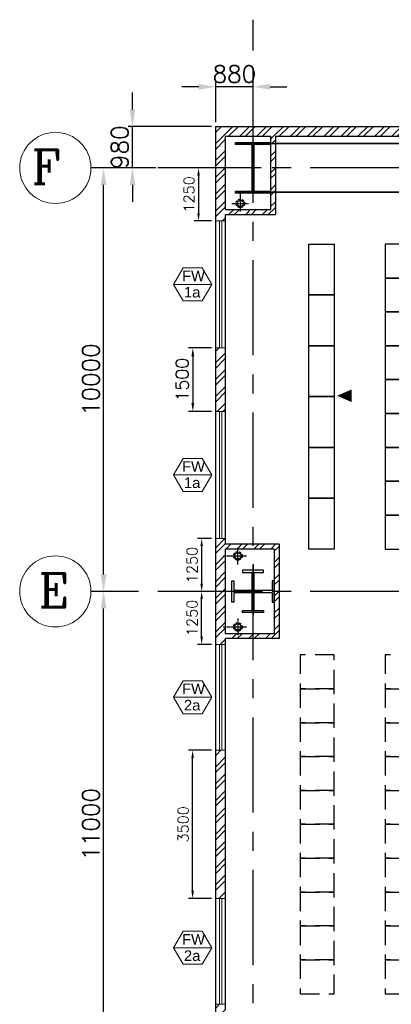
# Model space of a CAD drawing. Header units: inches. Extents: x 306235 to 1392759, y -66369 to 421098.
# Tile 61 of 91: x 410696 to 419458, y 150375 to 173625. Entities that reach past the tile are written whole.
import ezdxf
from ezdxf.enums import TextEntityAlignment as Align

# ---------------------------------------------------------------- set-up
doc = ezdxf.new("R2010")
doc.units = ezdxf.units.IN
doc.header["$LTSCALE"] = 1800
doc.header["$MEASUREMENT"] = 0
for name, pattern in [('CENTER', [2, 1.25, -0.25, 0.25, -0.25]), ('CENTER2', [1.125, 0.75, -0.125, 0.125, -0.125]), ('HIDDEN', [0.375, 0.25, -0.125]), ('HIDDEN2', [0.1875, 0.125, -0.0625])]:
    doc.linetypes.add(name, pattern=pattern)
doc.layers.get('0').update_dxf_attribs({"color": 253, "lineweight": 9})
for name, color, linetype, lineweight in [('2CON', 1, 'Continuous', 13), ('A-WIN TAG', 3, 'Continuous', 13), ('A-WIN TAG TEXT', 3, 'Continuous', 13), ('dimension line', 4, 'Continuous', 13), ('PARTITION WALL', 4, 'Continuous', 9), ('WALL HATCH', 251, 'Continuous', 13), ('WINDOW', 3, 'Continuous', 13)]:
    doc.layers.add(name, color=color, linetype=linetype, lineweight=lineweight)
for name, color, linetype in [('BRACING', 1, 'HIDDEN'), ('CEN', 2, 'CENTER'), ('COL', 1, 'Continuous'), ('DIM', 4, 'Continuous'), ('FORMAT', 9, 'Continuous'), ('GRID', 251, 'CENTER'), ('panel', 6, 'Continuous'), ('RAIN WATER', 6, 'Continuous'), ('TEXT', 3, 'Continuous'), ('WALL', 6, 'Continuous')]:
    doc.layers.add(name, color=color, linetype=linetype)
doc.styles.add('ROAMNS', font='ROMANS.shx')
doc.styles.add('ROMANC', font='ROMANC.SHX')
doc.styles.add('ROMANS', font='romans.shx')
doc.styles.get("Standard").update_dxf_attribs({"font": 'arial.ttf'})
doc.dimstyles.new('DIM INT 1', dxfattribs={"dimtxt": 300, "dimasz": 200, "dimexe": 100, "dimexo": 100, "dimgap": 100, "dimtad": 1, "dimdec": 0, "dimzin": 13, "dimdsep": 46, "dimlunit": 5, "dimtxsty": 'ROAMNS', "dimblk1": 'CLOSEDBLANK', "dimcen": 0.09, "dimclrd": 9, "dimclre": 9, "dimclrt": 4, "dimadec": 0, "dimazin": 0, "dimtfac": 1, "dimtdec": 0, "dimtix": 1, "dimtmove": 2, "dimatfit": 3, "dimfxl": 1, "dimtolj": 1, "dimtzin": 13, "dimarcsym": 0})
doc.dimstyles.new('DIM INT 2.5', dxfattribs={"dimtxt": 250, "dimasz": 180, "dimexe": 100, "dimexo": 100, "dimgap": 100, "dimtad": 1, "dimdec": 0, "dimzin": 13, "dimdsep": 46, "dimlunit": 5, "dimtxsty": 'ROAMNS', "dimcen": 0.09, "dimclrd": 9, "dimclre": 9, "dimclrt": 4, "dimadec": 0, "dimazin": 0, "dimtfac": 1, "dimtdec": 0, "dimtix": 1, "dimtmove": 2, "dimatfit": 3, "dimfxl": 1, "dimtolj": 1, "dimtzin": 13, "dimarcsym": 0})
doc.dimstyles.new('DIM100 x2', dxfattribs={"dimscale": 0, "dimtxt": 400, "dimasz": 400, "dimexe": 100, "dimexo": 100, "dimgap": 100, "dimtad": 1, "dimdec": 0, "dimzin": 13, "dimdsep": 46, "dimtxsty": 'ROMANS', "dimblk2": 'OBLIQUE', "dimcen": 100, "dimdle": 100, "dimclrd": 9, "dimclre": 9, "dimclrt": 4, "dimadec": 0, "dimazin": 0, "dimtfac": 1.1, "dimtdec": 0, "dimtix": 1, "dimtmove": 2, "dimatfit": 3, "dimfxl": 1, "dimtolj": 1, "dimtzin": 13, "dimarcsym": 0})

# ---------------------------------------------------------------- blocks, each defined once
blk = doc.blocks.new('*D804')
at = {"layer": 'Defpoints', "color": 0, "transparency": 16777216}
for p in [(412674, 160125), (413024, 160125), (412044, 149125)]:
    blk.add_point(p, dxfattribs=at)
at = {"layer": 'dimension line', "color": 9, "lineweight": -2, "transparency": 16777216}
for p, q in [((412924, 160125), (412574, 160125)), ((412674, 149525), (412674, 159725)), ((412144, 149125), (412774, 149125))]:
    blk.add_line(p, q, dxfattribs=at)
at = {"layer": 'dimension line', "color": 9, "transparency": 16777216}
for points in [[(412607, 159725), (412740, 159725), (412674, 160125)], [(412607, 149525), (412740, 149525), (412674, 149125)]]:
    blk.add_solid(points, dxfattribs=at)
at = {"layer": 'dimension line', "color": 4, "transparency": 16777216, "insert": (412374, 154625), "char_height": 400, "attachment_point": 5, "rotation": 90, "style": 'ROMANS'}
blk.add_mtext('\\A1;11000', dxfattribs=at)
blk = doc.blocks.new('_Oblique')
at = {"color": 0, "linetype": 'ByBlock', "lineweight": -2}
blk.add_line((-0.5, -0.5), (0.5, 0.5), dxfattribs=at)
blk = doc.blocks.new('*D808')
at = {"layer": 'Defpoints', "color": 0, "transparency": 16777216}
for p in [(412674, 170125), (413323, 170125), (413192, 160125)]:
    blk.add_point(p, dxfattribs=at)
at = {"layer": 'dimension line', "color": 9, "lineweight": -2, "transparency": 16777216}
for p, q in [((413223, 170125), (412574, 170125)), ((412674, 160525), (412674, 169725)), ((413092, 160125), (412574, 160125))]:
    blk.add_line(p, q, dxfattribs=at)
at = {"layer": 'dimension line', "color": 9, "transparency": 16777216}
for points in [[(412607, 169725), (412740, 169725), (412674, 170125)], [(412607, 160525), (412740, 160525), (412674, 160125)]]:
    blk.add_solid(points, dxfattribs=at)
at = {"layer": 'dimension line', "color": 4, "transparency": 16777216, "insert": (412374, 165125), "char_height": 400, "attachment_point": 5, "rotation": 90, "style": 'ROMANS'}
blk.add_mtext('\\A1;10000', dxfattribs=at)
blk = doc.blocks.new('CCR ROOM')
at = {"layer": 'panel', "color": 8}
for points in [[(-70556, 152387), (-69956, 152387), (-69956, 151187), (-70556, 151187)], [(-67956, 152387), (-68756, 152387), (-68756, 151587), (-67956, 151587)], [(-67956, 151587), (-68756, 151587), (-68756, 150787), (-67956, 150787)], [(-70556, 151187), (-69956, 151187), (-69956, 149987), (-70556, 149987)], [(-67956, 150787), (-68756, 150787), (-68756, 149987), (-67956, 149987)], [(-70556, 149987), (-69956, 149987), (-69956, 148787), (-70556, 148787)], [(-67956, 149987), (-68756, 149987), (-68756, 149187), (-67956, 149187)], [(-67956, 149187), (-68756, 149187), (-68756, 148387), (-67956, 148387)], [(-70556, 148787), (-69956, 148787), (-69956, 147587), (-70556, 147587)], [(-67956, 148387), (-68756, 148387), (-68756, 147587), (-67956, 147587)], [(-70556, 147587), (-69956, 147587), (-69956, 146387), (-70556, 146387)], [(-67956, 147587), (-68756, 147587), (-68756, 146787), (-67956, 146787)], [(-67956, 146787), (-68756, 146787), (-68756, 145987), (-67956, 145987)], [(-70556, 146387), (-69956, 146387), (-69956, 145187), (-70556, 145187)], [(-67956, 145987), (-68756, 145987), (-68756, 145187), (-67956, 145187)]]:
    blk.add_lwpolyline(points, close=True, dxfattribs=at)
at = {"layer": 'panel', "color": 8, "linetype": 'HIDDEN'}
for points in [[(-69956, 142687), (-70756, 142687), (-70756, 141887), (-69956, 141887)], [(-67956, 142687), (-68756, 142687), (-68756, 141887), (-67956, 141887)], [(-69956, 141887), (-70756, 141887), (-70756, 141087), (-69956, 141087)], [(-67956, 141887), (-68756, 141887), (-68756, 141087), (-67956, 141087)], [(-69956, 141087), (-70756, 141087), (-70756, 140287), (-69956, 140287)], [(-67956, 141087), (-68756, 141087), (-68756, 140287), (-67956, 140287)], [(-69956, 140287), (-70756, 140287), (-70756, 139487), (-69956, 139487)], [(-67956, 140287), (-68756, 140287), (-68756, 139487), (-67956, 139487)], [(-69956, 139487), (-70756, 139487), (-70756, 138687), (-69956, 138687)], [(-67956, 139487), (-68756, 139487), (-68756, 138687), (-67956, 138687)], [(-69956, 138687), (-70756, 138687), (-70756, 137887), (-69956, 137887)], [(-67956, 138687), (-68756, 138687), (-68756, 137887), (-67956, 137887)], [(-69956, 137887), (-70756, 137887), (-70756, 137087), (-69956, 137087)], [(-67956, 137887), (-68756, 137887), (-68756, 137087), (-67956, 137087)], [(-69956, 137087), (-70756, 137087), (-70756, 136287), (-69956, 136287)], [(-67956, 137087), (-68756, 137087), (-68756, 136287), (-67956, 136287)], [(-69956, 136287), (-70756, 136287), (-70756, 135487), (-69956, 135487)], [(-67956, 136287), (-68756, 136287), (-68756, 135487), (-67956, 135487)], [(-69956, 135487), (-70756, 135487), (-70756, 134687), (-69956, 134687)], [(-67956, 135487), (-68756, 135487), (-68756, 134687), (-67956, 134687)]]:
    blk.add_lwpolyline(points, close=True, dxfattribs=at)
at = {"layer": 'TEXT', "color": 8, "ltscale": 101}
blk.add_lwpolyline([(-69890, 148806, 0, 300, 0), (-69544, 148806, 300, 300, 0)], format="xyseb", dxfattribs=at)
blk = doc.blocks.new('F-ROW COLUMN')
at = {"layer": 'COL'}
h = blk.add_hatch(dxfattribs=at)
h.set_pattern_fill('ANSI31', color=256, scale=200, angle=180, style=0)
h.paths.add_polyline_path([(412, -550), (0, -550), (0, -600), (412, -600)])
h.paths.add_polyline_path([(0, -550), (-412, -550), (-412, -600), (0, -600)])
h.paths.add_polyline_path([(0, 600), (-412, 600), (-412, 550), (0, 550)])
h.paths.add_polyline_path([(412, 600), (0, 600), (0, 550), (412, 550)])
h.paths.add_polyline_path([(22, 550), (0, 550), (0, 0), (22, 0)])
h.paths.add_polyline_path([(0, 550), (-22, 550), (-22, 0), (0, 0)])
h.paths.add_polyline_path([(22, 0), (0, 0), (0, -550), (22, -550)])
h.paths.add_polyline_path([(0, 0), (-22, 0), (-22, -550), (0, -550)])
at = {"layer": 'CEN'}
for p, q in [((0, -600), (0, 600)), ((192, 0), (-192, 0))]:
    blk.add_line(p, q, dxfattribs=at)
at = {"layer": 'COL'}
for points in [[(-412, 600), (412, 600), (412, 550), (-412, 550)], [(-22, 550), (22, 550), (22, -550), (-22, -550)], [(-412, -550), (412, -550), (412, -600), (-412, -600)]]:
    blk.add_lwpolyline(points, close=True, dxfattribs=at)
blk = doc.blocks.new('COL')
at = {"layer": 'CEN'}
for p, q in [((68089, 138821), (68089, 137619)), ((68313, 138175), (67864, 138175))]:
    blk.add_line(p, q, dxfattribs=at)
at = {"layer": 'COL'}
for p, q in [((68339, 138675), (67839, 138675)), ((67839, 138675), (67839, 138625)), ((67839, 138625), (68063, 138625)), ((68063, 138625), (68063, 138198)), ((68114, 138198), (68114, 138625)), ((68114, 138625), (68339, 138625)), ((68339, 138625), (68339, 138675)), ((67589, 137923), (67589, 138423)), ((67589, 138423), (67639, 138423)), ((67639, 138423), (67639, 138198)), ((68589, 138423), (68539, 138423)), ((68539, 138423), (68539, 138198)), ((68589, 137923), (68589, 138423)), ((68063, 138198), (67639, 138198)), ((67639, 138147), (68063, 138147)), ((67639, 138147), (67639, 137923)), ((68063, 138147), (68063, 137725)), ((68539, 138198), (68114, 138198)), ((68114, 137725), (68114, 138147)), ((68114, 138147), (68539, 138147)), ((68539, 138147), (68539, 137923)), ((67639, 137923), (67589, 137923)), ((68539, 137923), (68589, 137923)), ((67839, 137675), (67839, 137725)), ((67839, 137725), (68063, 137725)), ((68339, 137675), (67839, 137675)), ((68114, 137725), (68339, 137725)), ((68339, 137725), (68339, 137675))]:
    blk.add_line(p, q, dxfattribs=at)
blk = doc.blocks.new('*D849')
at = {"layer": 'Defpoints', "color": 0, "transparency": 16777216}
for p in [(413355, 171105), (415318, 171105), (414004, 170125)]:
    blk.add_point(p, dxfattribs=at)
at = {"layer": 'dimension line', "color": 9, "lineweight": -2, "transparency": 16777216}
for p, q in [((413355, 171505), (413355, 171905)), ((415218, 171105), (413255, 171105)), ((413355, 170125), (413355, 171105)), ((413904, 170125), (413255, 170125)), ((413355, 169725), (413355, 169325))]:
    blk.add_line(p, q, dxfattribs=at)
at = {"layer": 'dimension line', "color": 9, "transparency": 16777216}
for points in [[(413288, 171505), (413421, 171505), (413355, 171105)], [(413288, 169725), (413421, 169725), (413355, 170125)]]:
    blk.add_solid(points, dxfattribs=at)
at = {"layer": 'dimension line', "color": 4, "transparency": 16777216, "insert": (413055, 170615), "char_height": 400, "attachment_point": 5, "rotation": 90, "style": 'ROMANS'}
blk.add_mtext('\\A1;980', dxfattribs=at)
blk = doc.blocks.new('*D850')
at = {"layer": 'Defpoints', "color": 0, "transparency": 16777216}
for p in [(415318, 172041), (416198, 171375), (415318, 171105)]:
    blk.add_point(p, dxfattribs=at)
at = {"layer": 'dimension line', "color": 9, "lineweight": -2, "transparency": 16777216}
for p, q in [((415318, 171205), (415318, 172141)), ((416198, 171475), (416198, 172141)), ((414918, 172041), (414518, 172041)), ((416198, 172041), (415318, 172041)), ((416598, 172041), (416998, 172041))]:
    blk.add_line(p, q, dxfattribs=at)
at = {"layer": 'dimension line', "color": 9, "transparency": 16777216}
for points in [[(414918, 172108), (414918, 171975), (415318, 172041)], [(416598, 172108), (416598, 171975), (416198, 172041)]]:
    blk.add_solid(points, dxfattribs=at)
at = {"layer": 'dimension line', "color": 4, "transparency": 16777216, "insert": (415758, 172341), "char_height": 400, "attachment_point": 5, "style": 'ROMANS'}
blk.add_mtext('\\A1;880', dxfattribs=at)
blk = doc.blocks.new('*D950')
at = {"layer": 'Defpoints', "color": 0, "transparency": 16777216}
for p in [(415318, 165875), (414778, 164375), (415318, 164375)]:
    blk.add_point(p, dxfattribs=at)
at = {"layer": 'DIM', "color": 9, "lineweight": -2, "transparency": 16777216}
for p, q in [((415218, 165875), (414678, 165875)), ((414778, 165675), (414778, 164575)), ((415218, 164375), (414678, 164375))]:
    blk.add_line(p, q, dxfattribs=at)
at = {"layer": 'DIM', "color": 9, "transparency": 16777216}
for points in [[(414744, 165675), (414811, 165675), (414778, 165875)], [(414744, 164575), (414811, 164575), (414778, 164375)]]:
    blk.add_solid(points, dxfattribs=at)
at = {"layer": 'DIM', "color": 4, "transparency": 16777216, "insert": (414528, 165125), "char_height": 300, "attachment_point": 5, "rotation": 90, "style": 'ROAMNS'}
blk.add_mtext('\\A1;1500', dxfattribs=at)
blk = doc.blocks.new('_ClosedBlank')
at = {"color": 0, "linetype": 'ByBlock', "lineweight": -2}
for p, q in [((-1, 0.17), (0, 0)), ((-1, 0.17), (-1, -0.17)), ((0, 0), (-1, -0.17))]:
    blk.add_line(p, q, dxfattribs=at)
blk = doc.blocks.new('*D952')
at = {"layer": 'Defpoints', "color": 0, "transparency": 16777216}
for p in [(415318, 161375), (414986, 160125), (415318, 160125)]:
    blk.add_point(p, dxfattribs=at)
at = {"layer": 'WALL', "color": 9, "lineweight": -2, "transparency": 16777216}
for p, q in [((415218, 161375), (414886, 161375)), ((414986, 161195), (414986, 160305)), ((415218, 160125), (414886, 160125))]:
    blk.add_line(p, q, dxfattribs=at)
at = {"layer": 'WALL', "color": 9, "transparency": 16777216}
for points in [[(414956, 161195), (415016, 161195), (414986, 161375)], [(414956, 160305), (415016, 160305), (414986, 160125)]]:
    blk.add_solid(points, dxfattribs=at)
at = {"layer": 'WALL', "color": 4, "transparency": 16777216, "insert": (414761, 160750), "char_height": 250, "attachment_point": 5, "rotation": 90, "style": 'ROAMNS', "bg_fill": 3, "box_fill_scale": 1.25, "bg_fill_color": 256, "bg_fill_true_color": 13158600, "bg_fill_transparency": 0}
blk.add_mtext('\\A1;1250', dxfattribs=at)
blk = doc.blocks.new('*D953')
at = {"layer": 'Defpoints', "color": 0, "transparency": 16777216}
for p in [(414986, 160125), (415318, 160125), (415318, 158875)]:
    blk.add_point(p, dxfattribs=at)
at = {"layer": 'WALL', "color": 9, "lineweight": -2, "transparency": 16777216}
for p, q in [((415218, 160125), (414886, 160125)), ((414986, 159055), (414986, 159945)), ((415218, 158875), (414886, 158875))]:
    blk.add_line(p, q, dxfattribs=at)
at = {"layer": 'WALL', "color": 9, "transparency": 16777216}
for points in [[(414956, 159945), (415016, 159945), (414986, 160125)], [(414956, 159055), (415016, 159055), (414986, 158875)]]:
    blk.add_solid(points, dxfattribs=at)
at = {"layer": 'WALL', "color": 4, "transparency": 16777216, "insert": (414761, 159500), "char_height": 250, "attachment_point": 5, "rotation": 90, "style": 'ROAMNS', "bg_fill": 3, "box_fill_scale": 1.25, "bg_fill_color": 256, "bg_fill_true_color": 13158600, "bg_fill_transparency": 0}
blk.add_mtext('\\A1;1250', dxfattribs=at)
blk = doc.blocks.new('*D954')
at = {"layer": 'Defpoints', "color": 0, "transparency": 16777216}
for p in [(415318, 170125), (414913, 168875), (415318, 168875)]:
    blk.add_point(p, dxfattribs=at)
at = {"layer": 'WALL', "color": 9, "lineweight": -2, "transparency": 16777216}
for p, q in [((415218, 170125), (414813, 170125)), ((414913, 169945), (414913, 169055)), ((415218, 168875), (414813, 168875))]:
    blk.add_line(p, q, dxfattribs=at)
at = {"layer": 'WALL', "color": 9, "transparency": 16777216}
for points in [[(414883, 169945), (414943, 169945), (414913, 170125)], [(414883, 169055), (414943, 169055), (414913, 168875)]]:
    blk.add_solid(points, dxfattribs=at)
at = {"layer": 'WALL', "color": 4, "transparency": 16777216, "insert": (414688, 169500), "char_height": 250, "attachment_point": 5, "rotation": 90, "style": 'ROAMNS', "bg_fill": 3, "box_fill_scale": 1.25, "bg_fill_color": 256, "bg_fill_true_color": 13158600, "bg_fill_transparency": 0}
blk.add_mtext('\\A1;1250', dxfattribs=at)
blk = doc.blocks.new('*D968')
at = {"layer": 'Defpoints', "color": 0, "transparency": 16777216}
for p in [(414773, 156375), (415318, 156375), (415318, 152875)]:
    blk.add_point(p, dxfattribs=at)
at = {"layer": 'WALL', "color": 9, "lineweight": -2, "transparency": 16777216}
for p, q in [((415218, 156375), (414673, 156375)), ((414773, 153055), (414773, 156195)), ((415218, 152875), (414673, 152875))]:
    blk.add_line(p, q, dxfattribs=at)
at = {"layer": 'WALL', "color": 9, "transparency": 16777216}
for points in [[(414743, 156195), (414803, 156195), (414773, 156375)], [(414743, 153055), (414803, 153055), (414773, 152875)]]:
    blk.add_solid(points, dxfattribs=at)
at = {"layer": 'WALL', "color": 4, "transparency": 16777216, "insert": (414548, 154625), "char_height": 250, "attachment_point": 5, "rotation": 90, "style": 'ROAMNS', "bg_fill": 3, "box_fill_scale": 1.25, "bg_fill_color": 256, "bg_fill_true_color": 13158600, "bg_fill_transparency": 0}
blk.add_mtext('\\A1;3500', dxfattribs=at)

msp = doc.modelspace()

# ---------------------------------------------------------------- hatches: boundary and pattern name
at = {"layer": 'WALL HATCH'}
h = msp.add_hatch(dxfattribs=at)
h.set_pattern_fill('ANSI32', color=256, scale=750, style=0)
h.paths.add_polyline_path([(415547.7, 170875.3), (416197.7, 170875.3), (416197.7, 171105.3), (415317.7, 171105.3), (415317.7, 170125.3), (415547.7, 170125.3)])
h.paths.add_polyline_path([(415547.7, 170125.3), (415317.7, 170125.3), (415317.7, 168875.3), (415547.7, 168875.3)])
h.paths.add_polyline_path([(415547.7, 165875.3), (415317.7, 165875.3), (415317.7, 164375.3), (415547.7, 164375.3)])
h.paths.add_polyline_path([(415547.7, 161375.3), (415317.7, 161375.3), (415317.7, 160125.3), (415547.7, 160125.3)])
h.paths.add_polyline_path([(415547.7, 160125.3), (415317.7, 160125.3), (415317.7, 158875.3), (415547.7, 158875.3)])
h.paths.add_polyline_path([(415547.7, 139555), (415317.7, 139555), (415317.7, 138305), (413817.7, 138305), (413817.7, 138075), (414517.7, 138075), (414517.7, 137909.3), (414747.7, 137909.3), (414747.7, 138075), (415547.7, 138075)])
h.paths.add_polyline_path([(415317.7, 152875.3), (415547.7, 152875.3), (415547.7, 156375.3), (415317.7, 156375.3)])
h.paths.add_polyline_path([(415547.7, 150375.3), (415317.7, 150375.3), (415317.7, 149125.3), (415547.7, 149125.3)])
h.paths.add_polyline_path([(415317.7, 147875.3), (415547.7, 147875.3), (415547.7, 149125.3), (415317.7, 149125.3)])
h.paths.add_polyline_path([(415547.7, 144875.3), (415317.7, 144875.3), (415317.7, 142555), (415547.7, 142555)])
h = msp.add_hatch(dxfattribs=at)
h.set_pattern_fill('ANSI32', color=256, scale=750, style=0)
h.paths.add_polyline_path([(427997.7, 170875.3), (427997.7, 171105.3), (415317.7, 171105.3), (415317.7, 170875.3)])
h.paths.add_polyline_path([(429197.7, 171105.3), (429197.7, 170875.3), (430147.7, 170875.3), (430147.7, 171105.3)])
h.paths.add_polyline_path([(439077.7, 170875.3), (439077.7, 171105.3), (430147.9, 171105.3), (430147.9, 170875.3)])
h = msp.add_hatch(dxfattribs=at)
h.set_pattern_fill('ANSI32', color=256, scale=750, style=0)
h.paths.add_polyline_path([(416197.7, 169139.9), (415547.7, 169139.9), (415547.7, 169024.9), (416197.7, 169024.9)])
h.paths.add_polyline_path([(416725.2, 169550.3), (416610.2, 169550.3), (416610.2, 169139.9), (416197.7, 169139.9), (416197.7, 169024.9), (416725.2, 169024.9)])
h.paths.add_polyline_path([(416725.2, 170875.3), (416610.2, 170875.3), (416610.2, 170700.3), (416725.2, 170700.3)])
h.paths.add_polyline_path([(416725.2, 170700.3), (416610.2, 170700.3), (416610.2, 170125.3), (416725.2, 170125.3)])
h.paths.add_polyline_path([(416725.2, 170125.3), (416610.2, 170125.3), (416610.2, 169550.3), (416725.2, 169550.3)])
h = msp.add_hatch(dxfattribs=at)
h.set_pattern_fill('ANSI32', color=256, scale=750, style=0)
h.set_pattern_definition([(45, (0, 11000), (-198.87378, 198.87378), []), (45, (132.58, 11000), (-198.87378, 198.87378), [])])
h.paths.add_polyline_path([(416197.7, 161240.2), (415547.7, 161240.2), (415547.7, 161125.2), (416197.7, 161125.2)])
h.paths.add_polyline_path([(416812.7, 161240.2), (416197.7, 161240.2), (416197.7, 161125.2), (416697.7, 161125.2), (416697.7, 160125.3), (416812.7, 160125.3)])
h.paths.add_polyline_path([(416812.7, 160125.3), (416697.7, 160125.3), (416697.7, 159125.4), (416197.7, 159125.4), (416197.7, 159010.4), (416812.7, 159010.4)])
h.paths.add_polyline_path([(415547.7, 159125.4), (415547.7, 159010.4), (416197.7, 159010.4), (416197.7, 159125.4)])

# ---------------------------------------------------------------- linework, layer by layer
for centre in [(411536.1, 170125.3), (411536.1, 170125.3), (411536.1, 160125.3), (411536.1, 160125.3)]:
    msp.add_circle(centre, 840.3)
at = {"layer": '2CON'}
for p, q in [((414323.4, 167375.3), (415223.4, 167375.3)), ((414323.4, 162875.3), (415223.4, 162875.3)), ((414323.4, 157625.3), (415223.4, 157625.3)), ((414323.4, 151710.3), (415223.4, 151710.3))]:
    msp.add_line(p, q, dxfattribs=at)
at = {"layer": 'A-WIN TAG'}
for points in [[(414998.4, 167765), (415223.4, 167375.3), (414998.4, 166985.6), (414548.4, 166985.6), (414323.4, 167375.3), (414548.4, 167765)], [(414998.4, 163265), (415223.4, 162875.3), (414998.4, 162485.6), (414548.4, 162485.6), (414323.4, 162875.3), (414548.4, 163265)], [(414998.4, 158015), (415223.4, 157625.3), (414998.4, 157235.6), (414548.4, 157235.6), (414323.4, 157625.3), (414548.4, 158015)], [(414998.4, 152100), (415223.4, 151710.3), (414998.4, 151320.6), (414548.4, 151320.6), (414323.4, 151710.3), (414548.4, 152100)]]:
    msp.add_lwpolyline(points, close=True, dxfattribs=at)
at = {"layer": 'BRACING', "const_width": 40}
for points in [[(416610.2, 170700.3), (426785.2, 170700.3)], [(416610.2, 169550.3), (426785.2, 169550.3)]]:
    msp.add_lwpolyline(points, dxfattribs=at)
at = {"layer": 'GRID'}
for p, q in [((416197.7, 133300.7), (416197.7, 173625.3)), ((441398.9, 170125.3), (412376.4, 170125.3)), ((441398.9, 160125.3), (412376.4, 160125.3))]:
    msp.add_line(p, q, dxfattribs=at)
at = {"layer": 'RAIN WATER', "linetype": 'CENTER2', "ltscale": 0.05}
for p, q in [((415697.2, 169286.9), (416097.2, 169286.9)), ((415897.2, 169486.9), (415897.2, 169086.9)), ((415840.2, 160764.2), (415840.2, 161164.2)), ((415490.2, 160964.2), (416040.2, 160964.2)), ((415490.3, 159286.9), (416040.3, 159286.9)), ((415840.3, 159486.9), (415840.3, 159086.9))]:
    msp.add_line(p, q, dxfattribs=at)
at = {"layer": 'RAIN WATER', "linetype": 'HIDDEN2', "ltscale": 0.25}
for centre in [(415897.2, 169286.9), (415840.2, 160964.2), (415840.3, 159286.9)]:
    msp.add_circle(centre, 100, dxfattribs=at)
at = {"layer": 'RAIN WATER', "ltscale": 0.25}
for centre in [(415897.2, 169286.9), (415840.2, 160964.2), (415840.3, 159286.9)]:
    msp.add_circle(centre, 75, dxfattribs=at)
at = {"layer": 'WALL'}
for p, q in [((415317.7, 138305.3), (415317.7, 171105.3)), ((415317.7, 171105.3), (427617.7, 171105.3)), ((415547.7, 170875.3), (416610.2, 170875.3)), ((415547.7, 169139.9), (415547.7, 170875.3)), ((416610.2, 170875.3), (416610.2, 169139.9)), ((416725.2, 170875.3), (416725.2, 169024.9)), ((416725.2, 170875.3), (426670.2, 170875.3)), ((415547.7, 169139.9), (416610.2, 169139.9)), ((415547.7, 169024.9), (416725.2, 169024.9)), ((415547.7, 161240.2), (415547.7, 169024.9)), ((416812.7, 161240.2), (415547.7, 161240.2)), ((415547.7, 159125.4), (415547.7, 161125.2)), ((416697.7, 161125.2), (415547.7, 161125.2)), ((416697.7, 161125.2), (416697.7, 159125.4)), ((416812.7, 161240.2), (416812.7, 159010.4)), ((416697.7, 159125.4), (415547.7, 159125.4)), ((415547.7, 150240.2), (415547.7, 159010.4)), ((416812.7, 159010.4), (415547.7, 159010.4))]:
    msp.add_line(p, q, dxfattribs=at)
at = {"layer": 'WALL', "color": 1, "true_color": 0xff0000}
msp.add_line((415894.4, 169525.3), (415897.2, 169386.9), dxfattribs=at)
at = {"layer": 'WINDOW', "ltscale": 100}
for p, q in [((415409.1, 165875.3), (415409.1, 168875.3)), ((415459.1, 165875.3), (415459.1, 168875.3)), ((415409.1, 161375.3), (415409.1, 164375.3)), ((415459.1, 161375.3), (415459.1, 164375.3)), ((415409.1, 158875.3), (415409.1, 156375.3)), ((415459.1, 158875.3), (415459.1, 156375.3)), ((415409.1, 150375.3), (415409.1, 152875.3)), ((415459.1, 150375.3), (415459.1, 152875.3))]:
    msp.add_line(p, q, dxfattribs=at)
for points in [[(415317.7, 168875.3), (415547.7, 168875.3), (415547.7, 165875.3), (415317.7, 165875.3)], [(415317.7, 164375.3), (415547.7, 164375.3), (415547.7, 161375.3), (415317.7, 161375.3)], [(415317.7, 156375.3), (415547.7, 156375.3), (415547.7, 158875.3), (415317.7, 158875.3)], [(415317.7, 152875.3), (415547.7, 152875.3), (415547.7, 150375.3), (415317.7, 150375.3)]]:
    msp.add_lwpolyline(points, close=True, dxfattribs=at)

# ---------------------------------------------------------------- block references
msp.add_blockref('F-ROW COLUMN', (416197.7, 170125.3))
at = {"layer": 'FORMAT'}
msp.add_blockref('COL', (348108.9, 21950.4), dxfattribs=at)
at = {"layer": 'PARTITION WALL'}
msp.add_blockref('CCR ROOM', (488068.3, 15938.7), dxfattribs=at)

# ---------------------------------------------------------------- texts
at = {"layer": 'A-WIN TAG TEXT'}
for s, p in [('FW', (414793.1, 167575.3)), ('1a', (414761.9, 167189.4)), ('FW', (414793.1, 163075.3)), ('1a', (414761.9, 162689.4)), ('FW', (414793.1, 157825.3)), ('2a', (414761.9, 157439.4)), ('FW', (414793.1, 151910.3)), ('2a', (414761.9, 151524.4))]:
    msp.add_text(s, height=250, dxfattribs=at).set_placement(p, align=Align.MIDDLE)
at = {"layer": 'TEXT', "style": 'ROMANC'}
for s, p in [('F', (410976.6, 169749.3)), ('E', (411142.4, 159749.3))]:
    msp.add_text(s, height=800, dxfattribs=at).set_placement(p)

# ---------------------------------------------------------------- dimensions: what is measured, and where the dimension line sits
at = {"layer": 'DIM'}
dim = msp.add_linear_dim(base=(414777.6, 164375.3), p1=(415317.7, 165875.3), p2=(415317.7, 164375.3), angle=90, dimstyle='DIM INT 1', dxfattribs=at)
dim.commit()
dim.dimension.update_dxf_attribs({"geometry": '*D950', "text_midpoint": (414527.6, 165125.3)})
at = {"layer": 'dimension line'}
dim = msp.add_linear_dim(base=(415317.7, 172041.3), p1=(416197.7, 171375.2), p2=(415317.7, 171105.3), dimstyle='DIM100 x2', override={"dimscale": 1}, dxfattribs=at)
dim.commit()
dim.dimension.update_dxf_attribs({"geometry": '*D850', "text_midpoint": (415757.7, 172341.3)})
for base, p1, p2, picture, middle in [((413354.8, 171105.3), (414004.2, 170125.3), (415317.7, 171105.3), '*D849', (413054.8, 170615.3)), ((412673.6, 170125.3), (413192, 160125.3), (413323.1, 170125.3), '*D808', (412373.6, 165125.3)), ((412673.6, 160125.3), (412044, 149125.3), (413024.4, 160125.3), '*D804', (412373.6, 154625.3))]:
    dim = msp.add_linear_dim(base=base, p1=p1, p2=p2, angle=90, dimstyle='DIM100 x2', override={"dimscale": 1}, dxfattribs=at)
    dim.commit()
    dim.dimension.update_dxf_attribs({"geometry": picture, "text_midpoint": middle})

# ---------------------------------------------------------------- next in the draw order: dimensions: what is measured, and where the dimension line sits
at = {"layer": 'WALL', "color": 1, "true_color": 0xff0000}
for base, p1, p2, picture, middle in [((414912.9, 168875.3), (415317.7, 170125.3), (415317.7, 168875.3), '*D954', (414687.9, 169500.3)), ((414986.3, 160125.3), (415317.7, 161375.3), (415317.7, 160125.3), '*D952', (414761.3, 160750.3)), ((414772.9, 156375.3), (415317.7, 152875.3), (415317.7, 156375.3), '*D968', (414547.9, 154625.3))]:
    dim = msp.add_linear_dim(base=base, p1=p1, p2=p2, angle=90, dimstyle='DIM INT 2.5', override={"dimfxl": 0.18, "dimtfill": 1, "dimarcsym": 2}, dxfattribs=at)
    dim.commit()
    dim.dimension.update_dxf_attribs({"geometry": picture, "text_midpoint": middle})

# ---------------------------------------------------------------- next in the draw order: dimensions: what is measured, and where the dimension line sits
dim = msp.add_linear_dim(base=(414986.3, 160125.3), p1=(415317.7, 158875.3), p2=(415317.7, 160125.3), angle=270, dimstyle='DIM INT 2.5', override={"dimfxl": 0.18, "dimtfill": 1, "dimarcsym": 2}, dxfattribs=at)
dim.commit()
dim.dimension.update_dxf_attribs({"geometry": '*D953', "text_midpoint": (414761.3, 159500.3)})

doc.saveas('drawing.dxf')
